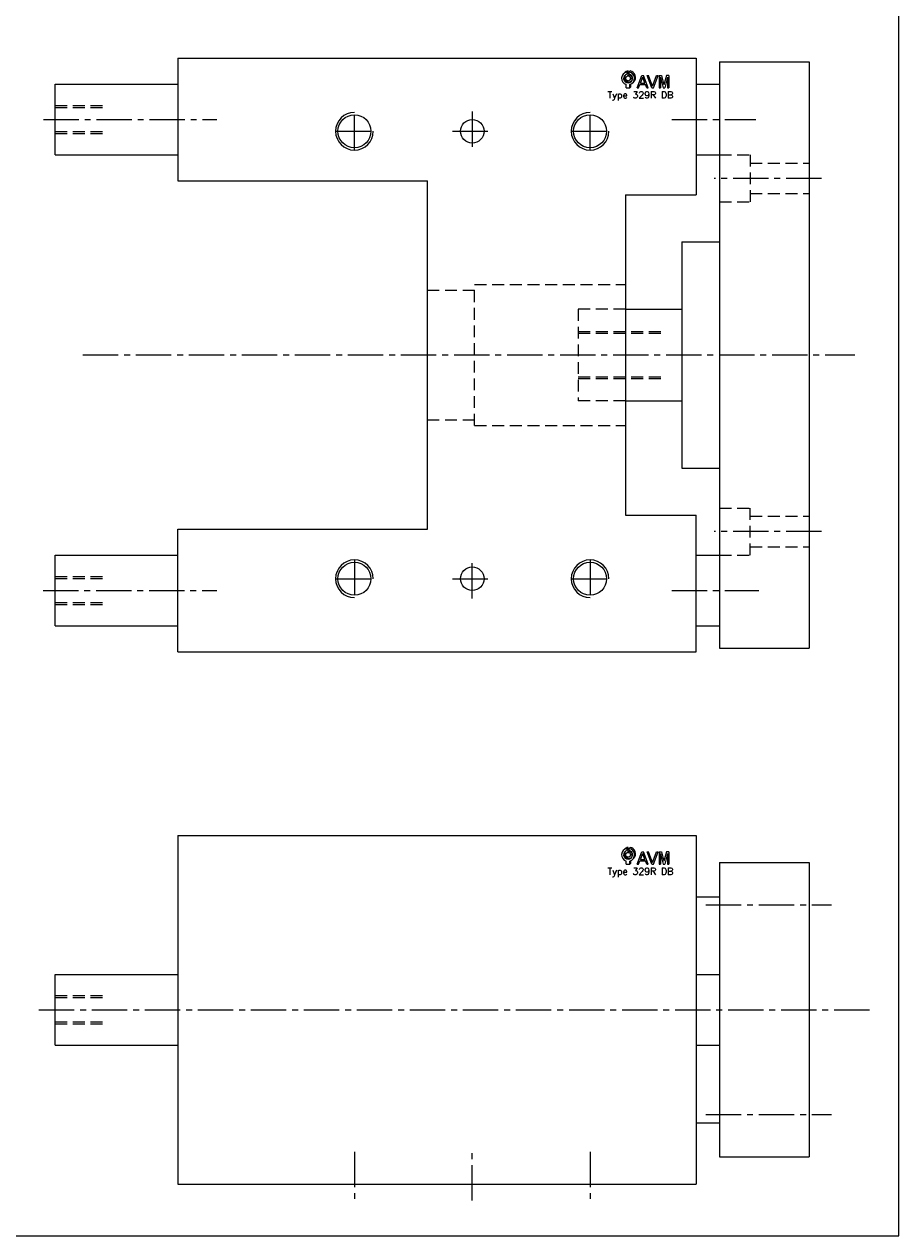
# Model space of a CAD drawing. Extents: x -71 to 550, y -666 to 289.
# Tile 2 of 3: x 179 to 550, y -666 to -151. Entities that reach past the tile are written whole.
import ezdxf

# ---------------------------------------------------------------- set-up
doc = ezdxf.new("R2010")
doc.units = 0
doc.header["$LTSCALE"] = 20
doc.linetypes.add('AXES2', pattern=[1.125, 0.75, -0.125, 0.125, -0.125])
doc.linetypes.add('CACHE', pattern=[0.375, 0.25, -0.125])
for name, color, linetype in [('AXES', 1, 'AXES2'), ('CACHES', 2, 'CACHE'), ('FIN', 4, 'CONTINUOUS'), ('FORT', 7, 'CONTINUOUS'), ('OBJETS', 3, 'CONTINUOUS')]:
    doc.layers.add(name, color=color, linetype=linetype)
doc.styles.add('ROMANS', font='romans')

# ---------------------------------------------------------------- blocks, each defined once
blk = doc.blocks.new('ACAD0130')
at = {"layer": 'OBJETS', "color": 8}
for p, q in [((-65.317724, 22.849391), (-62.489297, 25.677818)), ((-56.832443, 14.36411), (-54.004016, 17.192537)), ((-54.882696, 28.176025), (-52.054268, 31.004452)), ((-54.882696, 22.063473), (-52.054268, 24.8919)), ((-52.054268, 24.8919), (-52.054268, 31.004452)), ((-48.882696, 28.176025), (-46.054268, 31.004452)), ((-46.932948, 4.464615), (-44.104521, 7.293042)), ((-46.632696, -18.085638), (-43.804268, -15.257211)), ((-43.804268, -15.257211), (-43.804268, -7.782702)), ((-38.447667, -4.020667), (-35.61924, -1.19224))]:
    blk.add_line(p, q, dxfattribs=at)
at = {"layer": 'OBJETS', "color": 1}
for p, q in [((-54.882696, 22.063473), (-54.882696, 28.176025)), ((-48.882696, 22.063473), (-48.882696, 28.176025)), ((-57.132696, -18.085638), (-57.132696, -8.845909)), ((-57.132696, -18.085638), (-46.632696, -18.085638)), ((-46.632696, -18.085638), (-46.632696, -8.845909))]:
    blk.add_line(p, q, dxfattribs=at)
at = {"layer": 'OBJETS', "color": 7}
for p, q in [((-25.186942, -18.085638), (-11.540892, 18.085638)), ((-15.801745, -4.54065), (-9.181959, 13.006267)), ((-11.540892, 18.085638), (-6.823025, 18.085638)), ((-2.562173, -4.54065), (-9.181959, 13.006267)), ((6.823025, -18.085638), (-6.823025, 18.085638)), ((17.469075, -18.085638), (3.823025, 18.085638)), ((3.823025, 18.085638), (8.098212, 18.085638)), ((19.827771, -13.005638), (8.098212, 18.085638)), ((19.827771, -13.005638), (31.55733, 18.085638)), ((22.186467, -18.085638), (35.832518, 18.085638)), ((31.55733, 18.085638), (35.832518, 18.085638)), ((39.236893, 18.085638), (39.236893, -18.085638)), ((39.236893, 18.085638), (46.0746, 18.085638)), ((43.236893, 13.006267), (43.236893, -18.085638)), ((43.236893, 13.006267), (51.12777, -18.085638)), ((46.0746, 18.085638), (53.12777, -9.705505)), ((60.18094, 18.085638), (53.12777, -9.705505)), ((63.018647, 13.006267), (55.12777, -18.085638)), ((67.018647, 18.085638), (60.18094, 18.085638)), ((63.018647, 13.006267), (63.018647, -18.085638)), ((67.018647, 18.085638), (67.018647, -18.085638)), ((-25.186942, -18.085638), (-20.911755, -18.085638)), ((-20.911755, -18.085638), (-17.310793, -8.54065)), ((-17.310793, -8.54065), (-1.053124, -8.54065)), ((-15.801745, -4.54065), (-2.562173, -4.54065)), ((2.547838, -18.085638), (-1.053124, -8.54065)), ((2.547838, -18.085638), (6.823025, -18.085638)), ((17.469075, -18.085638), (22.186467, -18.085638)), ((39.236893, -18.085638), (43.236893, -18.085638)), ((51.12777, -18.085638), (55.12777, -18.085638)), ((63.018647, -18.085638), (67.018647, -18.085638))]:
    blk.add_line(p, q, dxfattribs=at)
at = {"layer": 'OBJETS', "color": 1}
blk.add_circle((-51.882696, 9.414362), 7, dxfattribs=at)
for radius, start, end in [(19, 99.08472, 253.959558), (13, 103.342364, 76.657636), (19, 286.040442, 80.91528)]:
    blk.add_arc((-51.882696, 9.414362), radius, start, end, dxfattribs=at)
at = {"layer": 'OBJETS', "color": 8}
for radius, start, end in [(19, 99.08472, 135), (13, 143.849883, 306.150117), (7, 315, 135), (19, 315, 80.91528)]:
    blk.add_arc((-49.054268, 12.242789), radius, start, end, dxfattribs=at)

msp = doc.modelspace()

# ---------------------------------------------------------------- linework, layer by layer
at = {"layer": 'AXES'}
for p, q in [((319.02031, -204.773144), (319.02031, -188.773144)), ((369.02031, -188.43981), (369.02031, -205.106477)), ((419.02031, -204.773144), (419.02031, -188.773144)), ((187.02031, -191.773144), (260.560797, -191.773144)), ((453.677672, -191.773144), (489.432187, -191.773144)), ((311.02031, -196.773144), (327.02031, -196.773144)), ((360.686977, -196.773144), (377.353643, -196.773144)), ((411.02031, -196.773144), (427.02031, -196.773144)), ((517.214051, -216.773144), (471.625928, -216.773144)), ((203.767736, -291.773144), (531.421556, -291.773144)), ((517.214051, -366.773144), (471.625928, -366.773144)), ((319.02031, -378.773144), (319.02031, -394.773144)), ((369.02031, -395.106477), (369.02031, -378.43981)), ((419.02031, -378.773144), (419.02031, -394.773144)), ((311.02031, -386.773144), (327.02031, -386.773144)), ((360.686977, -386.773144), (377.353643, -386.773144)), ((411.02031, -386.773144), (427.02031, -386.773144)), ((186.831749, -391.773144), (260.560797, -391.773144)), ((453.677672, -391.773144), (490.658325, -391.773144)), ((468.170764, -525.276928), (521.42909, -525.276928)), ((185.077839, -569.776928), (538.592491, -569.776928)), ((468.170764, -614.276928), (521.42909, -614.276928)), ((319.02031, -630.137316), (319.02031, -650.405763)), ((369.02031, -650.739096), (369.02031, -629.803982)), ((419.02031, -630.137316), (419.02031, -650.405763))]:
    msp.add_line(p, q, dxfattribs=at)
at = {"layer": 'CACHES'}
for p, q in [((192.02031, -185.773144), (212.02031, -185.773144)), ((192.02031, -186.648144), (212.02031, -186.648144)), ((192.02031, -196.898144), (212.02031, -196.898144)), ((192.02031, -197.773144), (212.02031, -197.773144)), ((474.02031, -206.773144), (487.02031, -206.773144)), ((487.02031, -206.773144), (487.02031, -226.773144)), ((487.02031, -210.273144), (512.02031, -210.273144)), ((487.02031, -223.273144), (512.02031, -223.273144)), ((474.02031, -226.773144), (487.02031, -226.773144)), ((370.02031, -261.773144), (434.02031, -261.773144)), ((370.02031, -321.773144), (370.02031, -261.773144)), ((350.02031, -264.273144), (370.02031, -264.273144)), ((434.02031, -272.273144), (414.02031, -272.273144)), ((414.02031, -272.273144), (414.02031, -311.273144)), ((414.02031, -281.773144), (449.02031, -281.773144)), ((414.02031, -282.523144), (449.02031, -282.523144)), ((414.02031, -301.023144), (449.02031, -301.023144)), ((414.02031, -301.773144), (449.02031, -301.773144)), ((434.02031, -311.273144), (414.02031, -311.273144)), ((350.02031, -319.273144), (370.02031, -319.273144)), ((370.02031, -321.773144), (434.02031, -321.773144)), ((474.02031, -356.773144), (487.02031, -356.773144)), ((487.02031, -376.773144), (487.02031, -356.773144)), ((487.02031, -360.273144), (512.02031, -360.273144)), ((487.02031, -373.273144), (512.02031, -373.273144)), ((474.02031, -376.773144), (487.02031, -376.773144)), ((192.02031, -385.773144), (212.02031, -385.773144)), ((192.02031, -386.648144), (212.02031, -386.648144)), ((192.02031, -396.898144), (212.02031, -396.898144)), ((192.02031, -397.773144), (212.02031, -397.773144)), ((192.02031, -563.776928), (212.02031, -563.776928)), ((192.02031, -564.651928), (212.02031, -564.651928)), ((192.02031, -574.901928), (212.02031, -574.901928)), ((192.02031, -575.776928), (212.02031, -575.776928))]:
    msp.add_line(p, q, dxfattribs=at)
at = {"layer": 'FIN'}
msp.add_lwpolyline([(-71.337536, 288.541081), (-71.337536, -665.750706), (550.036476, -665.750706), (550.036476, 288.541081)], close=True, dxfattribs=at)
for centre, start, end in [((319.02031, -196.773144), 90, 0), ((419.02031, -196.773144), 90, 0), ((319.02031, -386.773144), 0, 270), ((419.02031, -386.773144), 0, 270)]:
    msp.add_arc(centre, 8, start, end, dxfattribs=at)
at = {"layer": 'FORT'}
for p, q in [((244.02031, -165.773144), (244.02031, -217.773144)), ((244.02031, -165.773144), (464.02031, -165.773144)), ((464.02031, -165.773144), (464.02031, -223.773144)), ((474.02031, -167.273144), (474.02031, -416.273144)), ((474.02031, -167.273144), (512.02031, -167.273144)), ((512.02031, -167.273144), (512.02031, -416.273144)), ((192.02031, -176.773144), (244.02031, -176.773144)), ((192.02031, -206.773144), (192.02031, -176.773144)), ((464.02031, -176.773144), (474.02031, -176.773144)), ((192.02031, -206.773144), (244.02031, -206.773144)), ((464.02031, -206.773144), (474.02031, -206.773144)), ((244.02031, -217.773144), (350.02031, -217.773144)), ((350.02031, -291.773144), (350.02031, -217.773144)), ((434.02031, -223.773144), (434.02031, -359.773144)), ((434.02031, -223.773144), (464.02031, -223.773144)), ((458.02031, -243.773144), (458.02031, -291.773144)), ((458.02031, -243.773144), (474.02031, -243.773144)), ((433.955867, -272.273144), (458.02031, -272.273144)), ((350.02031, -365.773144), (350.02031, -291.773144)), ((458.02031, -291.773144), (458.02031, -339.773144)), ((433.955867, -311.273144), (458.02031, -311.273144)), ((458.02031, -339.773144), (474.02031, -339.773144)), ((434.02031, -359.773144), (464.02031, -359.773144)), ((464.02031, -417.773144), (464.02031, -359.773144)), ((244.02031, -365.773144), (350.02031, -365.773144)), ((244.02031, -417.773144), (244.02031, -365.773144)), ((192.02031, -376.773144), (244.02031, -376.773144)), ((192.02031, -406.773144), (192.02031, -376.773144)), ((464.02031, -376.773144), (474.02031, -376.773144)), ((192.02031, -406.773144), (244.02031, -406.773144)), ((464.02031, -406.773144), (474.02031, -406.773144)), ((474.02031, -416.273144), (512.02031, -416.273144)), ((244.02031, -417.773144), (464.02031, -417.773144)), ((244.02031, -495.776928), (464.02031, -495.776928)), ((244.02031, -495.776928), (244.02031, -643.776928)), ((464.02031, -495.776928), (464.02031, -643.776928)), ((474.02031, -507.276928), (512.02031, -507.276928)), ((474.02031, -507.276928), (474.02031, -632.276928)), ((512.02031, -507.276928), (512.02031, -632.276928)), ((464.02031, -521.776928), (474.02031, -521.776928)), ((192.02031, -554.776928), (244.02031, -554.776928)), ((192.02031, -584.776928), (192.02031, -554.776928)), ((464.02031, -554.776928), (474.02031, -554.776928)), ((192.02031, -584.776928), (244.02031, -584.776928)), ((464.02031, -584.776928), (474.02031, -584.776928)), ((464.02031, -617.776928), (474.02031, -617.776928)), ((474.02031, -632.276928), (512.02031, -632.276928)), ((244.02031, -643.776928), (464.02031, -643.776928))]:
    msp.add_line(p, q, dxfattribs=at)
for centre, radius in [((319.02031, -196.773144), 7), ((419.02031, -196.773144), 7), ((369.02031, -196.773144), 5), ((319.02031, -386.773144), 7), ((419.02031, -386.773144), 7), ((369.02031, -386.773144), 5)]:
    msp.add_circle(centre, radius, dxfattribs=at)

# ---------------------------------------------------------------- block references
at = {"layer": 'FORT', "xscale": 0.1452, "yscale": 0.1452, "zscale": 0.1452}
for p in [(442.680506, -175.687831), (442.680506, -505.354092)]:
    msp.add_blockref('ACAD0130', p, dxfattribs=at)

# ---------------------------------------------------------------- texts
at = {"layer": 'FIN', "style": 'ROMANS'}
for p in [(426.450371, -182.784474), (426.450371, -512.450735)]:
    msp.add_text('Type 329R DB', height=2.904, dxfattribs=at).set_placement(p)

doc.saveas('drawing.dxf')
